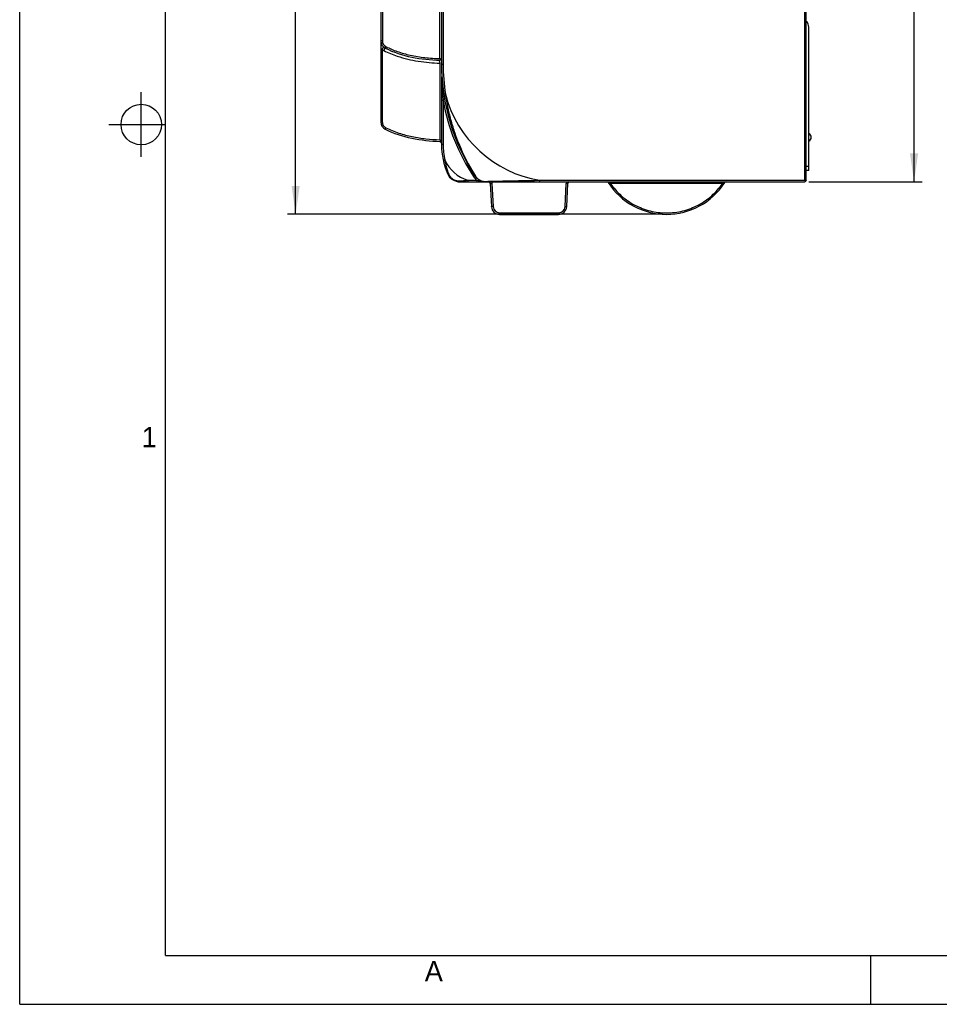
# Model space of a CAD drawing. Header units: millimetres. Extents: x 0 to 420, y 0 to 297.
# Tile 1 of 36: x 0 to 113, y 0 to 121. Entities that reach past the tile are written whole.
import ezdxf

# ---------------------------------------------------------------- set-up
doc = ezdxf.new("R2010")
doc.units = ezdxf.units.MM
doc.header["$LTSCALE"] = 23.1
doc.layers.get('0').update_dxf_attribs({"linetype": 'CONTINUOUS'})
doc.styles.add('TEXTSTYLE_2', font='trium.ttf')
doc.styles.add('TEXTSTYLE_5', font='trium.ttf')
doc.dimstyles.new('DIMSTYLE_3', dxfattribs={"dimtxt": 3.5, "dimasz": 3.5, "dimexe": 1, "dimexo": 0.5, "dimgap": 0.875, "dimtad": 1, "dimdec": 4, "dimdsep": 46, "dimtxsty": 'TEXTSTYLE_5', "dimblk": '_FILLED', "dimblk1": '_FILLED', "dimblk2": '_FILLED', "dimcen": 0.09, "dimadec": 4, "dimazin": 2, "dimtp": 0.15, "dimtm": 0.15, "dimtfac": 1, "dimtdec": 4, "dimtofl": 0, "dimtmove": 0, "dimatfit": 3, "dimldrblk": '_FILLED', "dimfxl": 1, "dimtolj": 1, "dimarcsym": 0})
doc.dimstyles.new('DIMSTYLE_4', dxfattribs={"dimtxt": 3.5, "dimasz": 3.5, "dimexe": 1, "dimexo": 0.5, "dimgap": 0.875, "dimtad": 1, "dimdec": 1, "dimdsep": 46, "dimtxsty": 'TEXTSTYLE_5', "dimblk": '_FILLED', "dimblk1": '_FILLED', "dimblk2": '_FILLED', "dimcen": 0.09, "dimadec": 4, "dimazin": 2, "dimtp": 0.15, "dimtm": 0.15, "dimtfac": 1, "dimtdec": 1, "dimtofl": 0, "dimtmove": 0, "dimatfit": 3, "dimldrblk": '_FILLED', "dimfxl": 1, "dimtolj": 1, "dimarcsym": 0})

# ---------------------------------------------------------------- blocks, each defined once
blk = doc.blocks.new('_FILLED')
at = {"color": 0, "linetype": 'BYBLOCK'}
blk.add_solid([(0, 0), (-1, 0.143), (-1, -0.143)], dxfattribs=at)
blk = doc.blocks.new('*D4')
at = {"color": 2, "linetype": 'CONTINUOUS'}
for p, q in [((79.29, 200.43), (33.04, 200.43)), ((34.04, 200.43), (34.04, 148.93)), ((34.04, 97.43), (34.04, 148.93)), ((79.29, 97.43), (33.04, 97.43))]:
    blk.add_line(p, q, dxfattribs=at)
at = {"color": 2, "linetype": 'CONTINUOUS', "xscale": 3.5, "yscale": 3.5, "zscale": 3.5}
for p, rotation in [((34.04, 200.43), 90), ((34.04, 97.43), 270)]:
    blk.add_blockref('_FILLED', p, dxfattribs=dict(at, rotation=rotation))
at = {"color": 2, "linetype": 'CONTINUOUS', "insert": (29.67, 148.93), "char_height": 3.5, "width": 8.05, "attachment_point": 2, "rotation": 90, "line_spacing_factor": 0.9, "style": 'TEXTSTYLE_5'}
blk.add_mtext('103', dxfattribs=at)
blk = doc.blocks.new('*D5')
at = {"color": 2, "linetype": 'CONTINUOUS'}
for p, q in [((97.34, 196.43), (111.33, 196.43)), ((110.33, 196.43), (110.33, 148.93)), ((110.33, 101.43), (110.33, 148.93)), ((97.34, 101.43), (111.33, 101.43))]:
    blk.add_line(p, q, dxfattribs=at)
at = {"color": 2, "linetype": 'CONTINUOUS', "xscale": 3.5, "yscale": 3.5, "zscale": 3.5}
for p, rotation in [((110.33, 196.43), 90), ((110.33, 101.43), 270)]:
    blk.add_blockref('_FILLED', p, dxfattribs=dict(at, rotation=rotation))
at = {"color": 2, "linetype": 'CONTINUOUS', "insert": (105.95, 148.93), "char_height": 3.5, "width": 5.3667, "attachment_point": 2, "rotation": 90, "line_spacing_factor": 0.9, "style": 'TEXTSTYLE_5'}
blk.add_mtext('95', dxfattribs=at)

msp = doc.modelspace()

# ---------------------------------------------------------------- linework, layer by layer
at = {"color": 2, "linetype": 'CONTINUOUS'}
for p, q in [((0, 0), (0, 297)), ((15, 104.5), (15, 112.5)), ((11, 108.5), (18, 108.5)), ((105, 0), (105, 6)), ((0, 0), (420, 0))]:
    msp.add_line(p, q, dxfattribs=at)
at = {"color": 7, "linetype": 'CONTINUOUS'}
for p, q in [((18, 6), (18, 291)), ((51.83693, 116.62978), (51.83693, 191.22093)), ((52.03693, 191.82533), (52.03693, 115.92533)), ((52.23693, 191.82533), (52.23693, 115.92533)), ((44.53693, 189.02877), (44.53693, 108.82189)), ((44.73693, 189.02877), (44.73693, 118.82189)), ((96.83693, 101.62533), (96.83693, 123.22708)), ((97.03693, 101.62533), (97.03693, 123.42664)), ((97.33693, 102.82533), (97.33693, 120.51182)), ((44.73343, 117.74159), (44.73344, 108.82189)), ((51.73021, 116.33099), (52.03693, 116.62975)), ((51.83344, 116.0799), (51.83344, 106.62961)), ((52.03693, 114.38999), (52.03693, 106.02533)), ((52.06068, 114.38938), (52.0619, 114.35074)), ((52.06088, 114.38938), (52.0619, 114.35074)), ((52.23693, 111.45319), (52.03693, 111.45319)), ((52.23693, 111.45319), (52.23693, 106.02533)), ((51.83167, 106.42982), (52.03693, 106.62975)), ((52.44147, 104.13902), (52.24612, 104.09615)), ((97.33693, 102.82533), (97.03693, 102.82664)), ((54.33767, 101.42533), (96.83693, 101.42533)), ((55.29529, 101.62533), (56.40153, 101.62533)), ((55.29529, 101.62533), (55.29529, 101.42533)), ((56.40153, 101.62533), (56.40153, 101.42533)), ((57.48341, 101.49091), (57.76832, 101.49863)), ((57.48341, 101.49091), (57.76815, 101.49805)), ((58.04686, 101.2358), (58.19689, 98.37299)), ((64.13693, 101.62533), (96.83693, 101.62533)), ((67.47696, 98.37299), (67.627, 101.2358)), ((96.83693, 101.62533), (96.93693, 101.52533)), ((97.03693, 101.62533), (96.83693, 101.42533)), ((59.19552, 97.42533), (66.47833, 97.42533)), ((18, 6), (414, 6))]:
    msp.add_line(p, q, dxfattribs=at)
at = {"color": 9, "linetype": 'CONTINUOUS'}
for p, q in [((44.73693, 118.82189), (44.53693, 118.82189)), ((45.17772, 118.10706), (45.08792, 117.92836)), ((52.23693, 115.92533), (52.03693, 115.92533)), ((52.51121, 112.2471), (52.31343, 112.21744)), ((44.73344, 108.82189), (44.53693, 108.82189)), ((45.17379, 108.10625), (45.08748, 107.92754)), ((52.23693, 106.02533), (52.03693, 106.02533)), ((97.33693, 103.32532), (97.03693, 103.32663)), ((52.8926, 102.46428), (52.77758, 102.44998)), ((55.9801, 102.08155), (56.14722, 102.19142)), ((56.213, 102.16624), (56.14722, 102.19142)), ((54.30391, 101.56071), (54.33767, 101.42533)), ((57.48341, 101.49091), (57.56772, 101.42533)), ((58.24659, 101.24277), (58.39662, 98.37997)), ((64.13693, 101.62533), (64.13693, 101.42533)), ((67.27724, 98.37997), (67.42727, 101.24277)), ((86.71237, 101.24264), (72.8614, 101.24264)), ((85.76391, 101.2427), (74.16984, 101.24271)), ((86.06623, 101.24269), (85.86885, 101.24269)), ((86.97792, 101.33391), (86.97862, 101.33411)), ((59.19552, 97.62184), (66.47833, 97.62184)), ((59.19552, 97.62184), (59.19552, 97.42533)), ((66.47833, 97.62184), (66.47833, 97.42533))]:
    msp.add_line(p, q, dxfattribs=at)
at = {"color": 7, "linetype": 'CONTINUOUS'}
msp.add_circle((15, 108.5), 2.50062, dxfattribs=at)
for centre, radius, start, end in [((96.33693, 120.51182), 1, 0, 45.5576879), ((45.53693, 118.82189), 1, 180, 243.319902), ((45.53693, 118.82189), 0.8, 180, 243.319902), ((97.80207, 161.44353), 64.19556, 224.2733466, 224.3978991), ((77.03693, 115.92533), 25, 180, 213.3228584), ((77.03693, 115.92533), 24.8, 180, 188.5293212), ((103.33122, 115.99055), 51.29554, 181.8319351, 184.0357099), ((101.99989, 115.90243), 49.96132, 184.0423606, 184.2416361), ((104.72258, 116.11433), 52.69222, 184.2524481, 185.0750018), ((45.53693, 108.82189), 1, 180, 243.319902), ((97.13693, 106.92533), 0.5, 293.5781785, 66.4218215), ((51.83167, 106.22449), 0.20525, 7.5732963, 89.7560816), ((97.32059, 150.80209), 63.40565, 224.1598479, 224.2881527), ((61.03693, 106.02533), 9, 180, 203.4070163), ((61.03693, 106.02533), 8.8, 180, 192.3775885), ((54.33767, 103.12533), 1.7, 203.4070163, 270), ((61.94877, 105.79373), 9.64881, 199.1447073, 200.0366512), ((62.19368, 105.88256), 9.90932, 200.0339734, 200.1790916), ((57.56772, 103.12533), 1.7, 213.3228584, 270), ((79.41725, 116.83749), 27.45328, 212.1886309, 212.3037631), ((57.4477, 102.95287), 1.4624, 267.0584825, 271.3991983), ((57.84714, 101.22533), 0.2, 3.0156956, 90), ((67.82672, 101.22533), 0.2, 100.671668, 177), ((72.42741, 101.22533), 0.2, 32.9506118, 90), ((79.78693, 105.99564), 8.57031, 212.9506118, 327.0493882), ((87.14645, 101.22533), 0.2, 89.9999036, 147.0493882), ((59.19552, 98.42533), 1, 183, 270), ((66.47833, 98.42533), 1, 270, 357)]:
    msp.add_arc(centre, radius, start, end, dxfattribs=at)
at = {"color": 9, "linetype": 'CONTINUOUS'}
for centre, radius, start, end in [((45.54222, 118.82057), 1.34846, 233.1454026, 243.3257799), ((66.53693, 115.92533), 14.5, 194.6948313, 260.4727166), ((77.03693, 115.92533), 25.2, 190.2221794, 213.3228584), ((56.63693, 106.02533), 4.6, 204.2090529, 253.0425737), ((57.56772, 103.12533), 1.9, 213.3228584, 232.1363543), ((57.85215, 101.22193), 0.39499, 3.0252168, 5.4362527), ((67.82732, 101.22171), 0.40061, 160.7934014, 176.9862554), ((67.82762, 101.22143), 0.40099, 149.4345175, 160.7690888), ((65.31058, 79.76566), 22.76566, 70.6294804, 71.0740211), ((59.19554, 98.42185), 0.80002, 183.0010547, 269.9990089), ((66.47832, 98.42185), 0.80002, 270.0010541, 356.9990095)]:
    msp.add_arc(centre, radius, start, end, dxfattribs=at)
at = {"color": 7, "linetype": 'CONTINUOUS'}
for points, knots in [([(44.73344, 117.74157), (44.73344, 117.7686), (44.73728, 117.82189), (44.75794, 117.89613), (44.79807, 117.95543), (44.85533, 117.98632), (44.91494, 117.98879), (44.99138, 117.97374), (45.04551, 117.94986), (45.08065, 117.93205)], [0, 0, 0, 0, 0.155216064, 0.305092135, 0.438224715, 0.554417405, 0.663848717, 0.773836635, 1, 1, 1, 1]), ([(45.17743, 118.1065), (45.62584, 117.87828), (46.61192, 117.46956), (48.22255, 117.01758), (49.98994, 116.72864), (51.21594, 116.64596), (51.83693, 116.62981)], [0, 0, 0, 0, 0.219645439, 0.464355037, 0.728817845, 1, 1, 1, 1]), ([(51.73021, 116.33099), (51.7607, 116.29974), (51.81375, 116.22164), (51.83344, 116.12838), (51.83344, 116.07981)], [0, 0, 0, 0, 0.473339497, 1, 1, 1, 1]), ([(52.51121, 112.2471), (52.59422, 111.66547), (52.79529, 110.54355), (53.18468, 108.94896), (53.64081, 107.49959), (54.50058, 105.20831), (55.39522, 103.46532), (56.18356, 102.21289)], [0, 0, 0, 0, 0.163849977, 0.317585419, 0.457475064, 0.587290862, 1, 1, 1, 1]), ([(44.73344, 108.82189), (44.73349, 108.74845), (44.75387, 108.60076), (44.84391, 108.3967), (44.98583, 108.2246), (45.10869, 108.14019), (45.17423, 108.10706)], [0, 0, 0, 0, 0.249986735, 0.500001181, 0.750021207, 1, 1, 1, 1]), ([(45.17423, 108.10706), (45.68194, 107.84228), (46.75194, 107.41739), (48.41563, 106.97921), (50.11651, 106.71714), (51.26098, 106.64488), (51.83344, 106.62961)], [0, 0, 0, 0, 0.249980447, 0.499976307, 0.749994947, 1, 1, 1, 1]), ([(52.44147, 104.13902), (52.46566, 104.00319), (52.56733, 103.49294), (52.70826, 102.99049), (52.83361, 102.62936)], [0, 0, 0, 0, 0.265203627, 1, 1, 1, 1]), ([(53.00012, 102.2377), (53.06394, 102.12852), (53.21932, 101.9297), (53.52794, 101.70652), (53.89607, 101.56919), (54.16612, 101.55077), (54.30391, 101.56071)], [0, 0, 0, 0, 0.245761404, 0.482808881, 0.731539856, 1, 1, 1, 1]), ([(56.213, 102.16624), (56.22596, 102.14574), (56.28155, 102.06338), (56.34509, 101.98639), (56.39696, 101.93211)], [0, 0, 0, 0, 0.244141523, 1, 1, 1, 1]), ([(54.30391, 101.56071), (54.3822, 101.56636), (54.71253, 101.58988), (55.043, 101.61149), (55.29529, 101.62533)], [0, 0, 0, 0, 0.237042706, 1, 1, 1, 1]), ([(56.39696, 101.93211), (56.51621, 101.80731), (56.73939, 101.64941), (57.08318, 101.52512), (57.27435, 101.49739), (57.37266, 101.4924)], [0, 0, 0, 0, 0.474037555, 0.729655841, 1, 1, 1, 1]), ([(56.40153, 101.62533), (56.59249, 101.56833), (56.97517, 101.46519), (57.37147, 101.42533), (57.56772, 101.42533)], [0, 0, 0, 0, 0.503837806, 1, 1, 1, 1]), ([(57.76815, 101.49805), (58.16392, 101.50796), (60.28661, 101.56052), (62.40956, 101.60657), (64.13693, 101.62533)], [0, 0, 0, 0, 0.186443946, 1, 1, 1, 1])]:
    msp.add_open_spline(points, degree=3, knots=knots, dxfattribs=at)
at = {"color": 9, "linetype": 'CONTINUOUS'}
for points, knots in [([(44.93687, 117.61562), (44.94701, 117.6358), (44.96687, 117.67548), (44.99551, 117.73314), (45.02171, 117.78637), (45.04442, 117.83304), (45.06077, 117.86707), (45.0714, 117.88971), (45.07759, 117.90296), (45.08204, 117.91319), (45.08587, 117.9212), (45.08672, 117.92509), (45.08844, 117.92809), (45.08792, 117.92836)], [0, 0, 0, 0, 0.195012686, 0.383093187, 0.555968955, 0.707263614, 0.831346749, 0.881746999, 0.923674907, 0.95665774, 0.980463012, 0.994929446, 1, 1, 1, 1]), ([(44.93687, 117.61562), (45.46688, 117.34929), (46.84432, 116.7861), (49.1664, 116.24966), (50.94424, 116.10309), (51.83344, 116.0799)], [0, 0, 0, 0, 0.250085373, 0.624973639, 1, 1, 1, 1]), ([(58.04686, 101.2358), (58.04688, 101.23545), (58.04887, 101.23561), (58.05115, 101.23517), (58.05627, 101.23528), (58.066, 101.23523), (58.08276, 101.23567), (58.1072, 101.23642), (58.13713, 101.23759), (58.18418, 101.23962), (58.22116, 101.24144), (58.24659, 101.24277)], [0, 0, 0, 0, 0.00518051, 0.01979047, 0.043714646, 0.076712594, 0.168887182, 0.293134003, 0.444566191, 0.617965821, 1, 1, 1, 1]), ([(67.627, 101.2358), (67.62698, 101.23545), (67.62499, 101.23559), (67.6227, 101.23515), (67.61759, 101.23525), (67.60786, 101.2352), (67.59109, 101.23564), (67.56666, 101.23641), (67.53673, 101.23758), (67.48967, 101.23963), (67.45269, 101.24145), (67.42727, 101.24277)], [0, 0, 0, 0, 0.005198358, 0.019813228, 0.0437392, 0.076737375, 0.168909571, 0.29315219, 0.444579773, 0.617974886, 1, 1, 1, 1]), ([(72.59524, 101.33411), (72.59485, 101.33473), (72.60023, 101.33188), (72.60373, 101.33174), (72.61453, 101.32759), (72.63182, 101.32207), (72.6594, 101.31254), (72.68216, 101.30482), (72.69453, 101.30058)], [0, 0, 0, 0, 0.02092219, 0.082563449, 0.180191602, 0.307196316, 0.625565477, 1, 1, 1, 1]), ([(72.86139, 101.24264), (72.86115, 101.26631), (72.85974, 101.3099), (72.85535, 101.36599), (72.8492, 101.4031), (72.84371, 101.42015), (72.83955, 101.42533), (72.83769, 101.42533)], [0, 0, 0, 0, 0.380531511, 0.698660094, 0.911061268, 0.970127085, 1, 1, 1, 1]), ([(72.8614, 101.24264), (73.24636, 100.68704), (74.15318, 99.66368), (75.83761, 98.50043), (77.75272, 97.77284), (79.7866, 97.52546), (81.82058, 97.77269), (83.73588, 98.50023), (85.42054, 99.66349), (86.32738, 100.687), (86.71237, 101.24264)], [0, 0, 0, 0, 0.124957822, 0.249933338, 0.374937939, 0.499979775, 0.625028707, 0.75004587, 0.875032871, 1, 1, 1, 1]), ([(86.73616, 101.42533), (86.7343, 101.42533), (86.73014, 101.42015), (86.72465, 101.4031), (86.7185, 101.36599), (86.71412, 101.3099), (86.71271, 101.26631), (86.71246, 101.24264)], [0, 0, 0, 0, 0.029872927, 0.088938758, 0.301339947, 0.619468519, 1, 1, 1, 1]), ([(86.71246, 101.24264), (86.76669, 101.2617), (86.85522, 101.29198), (86.94349, 101.3231), (86.97792, 101.33391)], [0, 0, 0, 0, 0.61427087, 1, 1, 1, 1]), ([(58.39662, 98.37997), (58.37119, 98.37864), (58.33422, 98.37682), (58.28716, 98.37478), (58.25723, 98.37362), (58.2328, 98.37287), (58.21603, 98.37242), (58.2063, 98.37247), (58.20118, 98.37236), (58.1989, 98.37281), (58.19691, 98.37265), (58.19689, 98.37299)], [0, 0, 0, 0, 0.382033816, 0.555433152, 0.706865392, 0.831112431, 0.923287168, 0.956285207, 0.980209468, 0.994819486, 1, 1, 1, 1]), ([(67.27724, 98.37997), (67.30266, 98.37864), (67.33964, 98.37682), (67.38669, 98.37478), (67.41662, 98.37362), (67.44106, 98.37287), (67.45783, 98.37242), (67.46756, 98.37247), (67.47267, 98.37236), (67.47495, 98.37281), (67.47694, 98.37265), (67.47696, 98.37299)], [0, 0, 0, 0, 0.382034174, 0.555433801, 0.70686599, 0.831112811, 0.923287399, 0.956285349, 0.980209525, 0.994819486, 1, 1, 1, 1])]:
    msp.add_open_spline(points, degree=3, knots=knots, dxfattribs=at)
at = {"color": 7, "linetype": 'CONTINUOUS'}
for points in [[(45.08792, 117.92836), (47.14003, 116.89715), (49.53206, 116.49025), (51.83167, 116.42982)], [(45.08792, 107.92836), (47.14003, 106.89715), (49.53206, 106.49025), (51.83167, 106.42982)], [(52.8926, 102.46428), (52.92144, 102.38581), (52.95793, 102.30988), (53.00012, 102.2377)]]:
    msp.add_open_spline(points, degree=3, dxfattribs=at)
at = {"color": 9, "linetype": 'CONTINUOUS'}
msp.add_open_spline([(58.19131, 101.42566), (58.22103, 101.37551), (58.23984, 101.31738), (58.24536, 101.25935)], degree=3, dxfattribs=at)

# ---------------------------------------------------------------- texts
at = {"color": 2, "linetype": 'CONTINUOUS', "char_height": 2.5, "attachment_point": 2, "line_spacing_factor": 0.9, "style": 'TEXTSTYLE_2'}
for s, insert, width in [('1', (15.98338, 71.19377), 1.9166667), ('A', (51.08602, 5.33741), 2.3055556)]:
    msp.add_mtext(s, dxfattribs=dict(at, insert=insert, width=width))

# ---------------------------------------------------------------- dimensions: what is measured, and where the dimension line sits
at = {"color": 2, "linetype": 'CONTINUOUS'}
for base, p1, p2, dimstyle, picture, middle in [((34.04182, 97.42533), (79.78693, 200.42533), (79.78693, 97.42533), 'DIMSTYLE_4', '*D4', (34.04182, 149.11275)), ((110.32766, 101.42533), (96.83693, 196.42533), (96.83693, 101.42533), 'DIMSTYLE_3', '*D5', (110.32766, 148.93478))]:
    dim = msp.add_linear_dim(base=base, p1=p1, p2=p2, angle=270, dimstyle=dimstyle, dxfattribs=at)
    dim.commit()
    dim.dimension.update_dxf_attribs({"geometry": picture, "text_midpoint": middle, "dimtype": 160})

doc.saveas('drawing.dxf')
